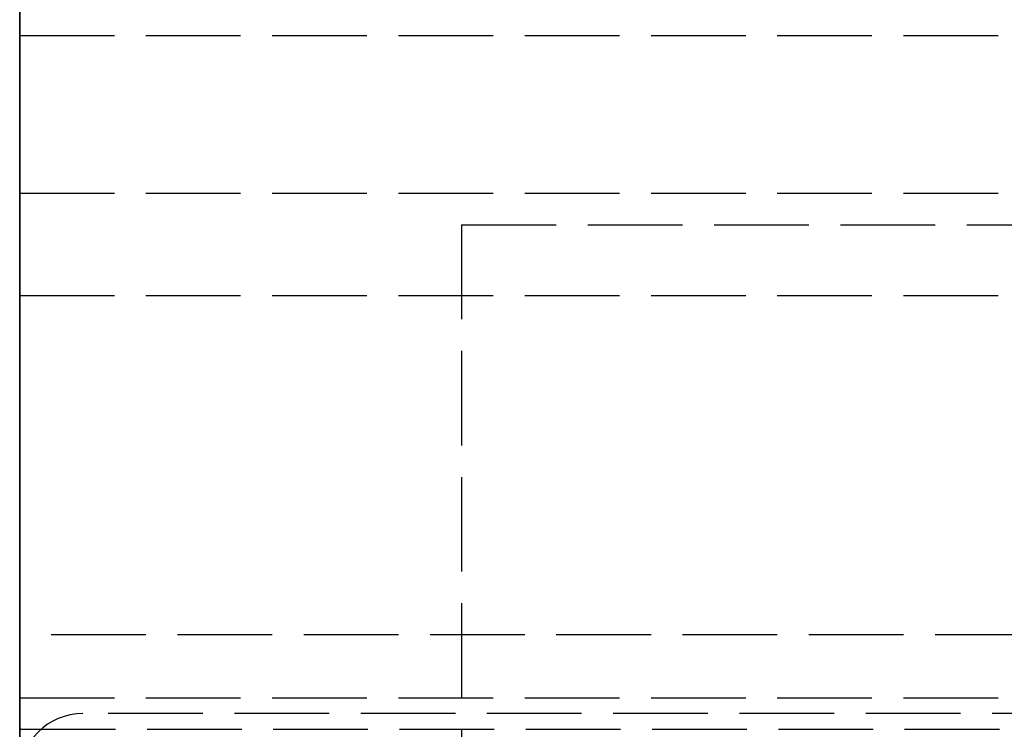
# Model space of a CAD drawing. Header units: millimetres. Extents: x 0 to 2080, y -94 to 94.
# Tile 4 of 13: x 0 to 16, y 5 to 17. Entities that reach past the tile are written whole.
import ezdxf

# ---------------------------------------------------------------- set-up
doc = ezdxf.new("R2010")
doc.units = ezdxf.units.MM
doc.header["$LTSCALE"] = 10
doc.linetypes.add('ALLCAD_Strich', pattern=[0.2, 0.15, -0.05])
doc.layers.add('BESCH_KONT_sich_schn_grun_2d', color=10, linetype='Continuous')
doc.layers.add('BESCH_KONT_sich_schn_seit_2d', color=160, linetype='Continuous')

msp = doc.modelspace()

# ---------------------------------------------------------------- linework, layer by layer
at = {"layer": 'BESCH_KONT_sich_schn_grun_2d', "linetype": 'ALLCAD_Strich'}
for p, q in [((0, 94), (0, -94)), ((0, 16.5), (2050, 16.5)), ((0, 14), (2050, 14)), ((7, 13.5), (157, 13.5)), ((7, 13.5), (7, -13.5)), ((0, 12.375), (2050, 12.375)), ((2050, 7), (0, 7)), ((0, 6), (174, 6)), ((28.901, 5.75), (1, 5.75)), ((0.003, 5.505), (0, 5.505)), ((0, 5.5), (0.003, 5.5)), ((0.002, 5.5), (0.002, 5.505)), ((0.003, 5.505), (0.003, 5.5)), ((0.003, 5.505), (0.003, 5.505)), ((0.003, 5.5), (0.003, 5.505)), ((0.003, 5.5), (0.003, 5.505)), ((0.003, 5.505), (0.006, 5.505)), ((0.003, 5.5), (0.003, 5.505)), ((0.003, 5.5), (0.017, 5.5)), ((0.003, 5.5), (0.003, 5.5)), ((0.003, 5.5), (0.003, 5.5)), ((0.003, 5.5), (0.003, 5.5)), ((0.004, 5.5), (0.004, 5.505)), ((0.006, 5.5), (0.006, 5.505)), ((0.009, 5.505), (0.007, 5.505)), ((0.007, 5.5), (0.007, 5.505)), ((0.009, 5.505), (0.013, 5.505)), ((0.009, 5.5), (0.009, 5.505)), ((0.009, 5.5), (0.009, 5.505)), ((0.01, 5.5), (0.01, 5.505)), ((0.011, 5.505), (0.011, 5.5)), ((0.011, 5.5), (0.011, 5.505)), ((0.013, 5.5), (0.013, 5.505)), ((0.014, 5.5), (0.014, 5.505)), ((0.017, 5.505), (0.014, 5.505)), ((0.016, 5.5), (0.016, 5.505)), ((0.017, 5.5), (0.017, 5.505)), ((0.017, 5.5), (0.017, 5.505)), ((0.017, 5.505), (0.017, 5.505)), ((0.017, 5.505), (0.02, 5.505)), ((0.017, 5.5), (0.017, 5.505)), ((0.017, 5.505), (0.017, 5.5)), ((0.017, 5.5), (2050, 5.5)), ((0.017, 5.5), (0.017, 5.5)), ((0.017, 5.5), (0.017, 5.5)), ((0.017, 5.5), (0.017, 5.5)), ((0.018, 5.5), (0.018, 5.505)), ((0.02, 5.5), (0.02, 5.505))]:
    msp.add_line(p, q, dxfattribs=at)
msp.add_arc((1, 4.75), 1, 90, 180, dxfattribs=at)
at = {"layer": 'BESCH_KONT_sich_schn_seit_2d', "linetype": 'ALLCAD_Strich'}
for p, q in [((0, -94, 2368), (0, 94, 2368)), ((0, 94, 2418), (0, -94, 2418)), ((0, -45.5), (0, 45.5)), ((0, 25.5, 2), (0, -25.5, 2)), ((0, 17, 2362), (0, -17, 2362)), ((0, -17, 2359), (0, 17, 2359)), ((0, -16.5, 2355), (0, 16.5, 2355)), ((0, 16.5, 2355), (0, 16.5, 2322)), ((0, 16.5, 2322), (0, 7, 2322)), ((0, 14.5, 2359), (0, 14.5, 2355)), ((0, 5.5, 2352.5), (0, 14, 2352.5)), ((0, 14, 2326.5), (0, 14, 2352.5)), ((0, 12.375, 2326.5), (0, 14, 2326.5)), ((0, 13.5, 2285), (0, 13.5, 2317)), ((0, 5, 2285), (0, 13.5, 2285)), ((0, 13.5, 2317), (0, -13.5, 2317)), ((0, 13.44, 2285), (0, 13.44, 2317)), ((0, 7, 2324), (0, 12.375, 2325.5)), ((0, 12.375, 2325.5), (0, 12.375, 2326.5)), ((0, 12, 2330.5), (0, 12, 2340.5)), ((0, 12, 2340.5), (0, 11.75, 2340.5)), ((0, 12, 2330.5), (0, 11.75, 2330.5)), ((0, 12, 2340.5), (0, 11.75, 2340.5)), ((0, 12, 2337.5), (0, -12, 2337.5)), ((0, 12, 2333.5), (0, -12, 2333.5)), ((0, 12, 2330.5), (0, 11.75, 2330.5)), ((0, 12, 2337.5), (0, -12, 2337.5)), ((0, 12, 2333.5), (0, -12, 2333.5)), ((0, 12), (0, 12, 2)), ((0, 11.75, 2325.861), (0, 11.75, 2345.139)), ((0, 11.75, 2345.139), (0, 6.933, 2346.43)), ((0, 11.75, 2325.861), (0, 5.75, 2324.253)), ((0, 11.75, 2345.139), (0, 6.933, 2346.43)), ((0, 5.75, 2333), (0, 11.75, 2333)), ((0, 10, 2338), (0, 11.75, 2338)), ((0, 5.75, 2333), (0, 11.75, 2333)), ((0, 5.75, 2338), (0, 11.75, 2338)), ((0, 11.75, 2325.861), (0, 5.75, 2324.253)), ((0, 11.5, 21.5), (0, 11.5, 2)), ((0, 9.5, 21.5), (0, 11.5, 21.5)), ((0, 11.5, 2337.5), (0, 11.5, 2339)), ((0, 11.5, 2339), (0, 11.5, 2340.5)), ((0, 11.5, 2340.5), (0, 8, 2340.5)), ((0, 10.5, 2333.602), (0, 10.5, 2332.876)), ((0, 6.635, 2332.876), (0, 10.5, 2332.876)), ((0, 10.5, 2329.25), (0, 10.5, 2328.5)), ((0, 10.5, 2329.25), (0, 10.5, 2332.876)), ((0, -10.5, 2328.5), (0, 10.5, 2328.5)), ((0, 2.727, 2329.25), (0, 10.5, 2329.25)), ((0, -10.5, 2332.3), (0, 10.5, 2332.3)), ((0, -10.5, 2329.8), (0, 10.5, 2329.8)), ((0, 10.5, 2340.737), (0, 4.5, 2340.737)), ((0, 10.5, 2338.312), (0, 10.5, 2340.737)), ((0, 4.5, 2338.312), (0, 10.5, 2338.312)), ((0, 10.5, 2340.737), (0, 10.5, 2343.7)), ((0, 10.5, 2326.798), (0, 10.5, 2328.5)), ((0, 10.5, 2333.602), (0, 10.5, 2337.742)), ((0, 10.5, 2337.742), (0, 10.5, 2338.312)), ((0, 10.5, 2343.7), (0, 4.5, 2343.7)), ((0, 10.5, 2337.742), (0, 4.5, 2337.742)), ((0, 7.632, 2326.798), (0, 10.5, 2326.798)), ((0, 10.5, 2340.3), (0, -10.5, 2340.3)), ((0, 4, 2334.5), (0, 10.5, 2334.5)), ((0, 4.5, 2336.5), (0, 10.5, 2336.5)), ((0, 10.5, 2336), (0, 4.5, 2336)), ((0, 10.5, 2332), (0, 4.5, 2332)), ((0, -10.5, 2332), (0, 10.5, 2332)), ((0, -10.5, 2336), (0, 10.5, 2336)), ((0, 10.498, 2332.297), (0, 10.498, 2332.295)), ((0, 10.497, 2332.293), (0, 10.497, 2332.293)), ((0, 10.497, 2332.298), (0, 10.497, 2332.298)), ((0, 10.497, 2332.292), (0, 10.497, 2332.292)), ((0, 10.496, 2332.297), (0, 10.496, 2332.295)), ((0, 10.494, 2332.295), (0, 10.494, 2332.297)), ((0, 10.493, 2332.3), (0, 10.493, 2332.292)), ((0, 10.493, 2332.292), (0, 10.491, 2332.292)), ((0, 10.489, 2332.3), (0, 10.493, 2332.3)), ((0, 10.491, 2332.298), (0, 10.49, 2332.298)), ((0, 10.49, 2332.296), (0, 10.491, 2332.296)), ((0, 10.491, 2332.296), (0, 10.491, 2332.298)), ((0, 10.491, 2332.292), (0, 10.491, 2332.295)), ((0, 10.491, 2332.295), (0, 10.489, 2332.295)), ((0, 10.489, 2332.297), (0, 10.489, 2332.297)), ((0, 10.487, 2332.297), (0, 10.487, 2332.298)), ((0, 10.486, 2332.295), (0, 10.486, 2332.297)), ((0, 10.484, 2332.297), (0, 10.484, 2332.295)), ((0, 10.483, 2332.293), (0, 10.483, 2332.293)), ((0, 10.483, 2332.298), (0, 10.483, 2332.298)), ((0, 10.483, 2332.292), (0, 10.483, 2332.292)), ((0, 10.482, 2332.297), (0, 10.482, 2332.295)), ((0, 10.48, 2332.295), (0, 10.48, 2332.297)), ((0, 5.5, 2343.024), (0, 10, 2343.024)), ((0, 10, 2343.4), (0, 7.976, 2345.4)), ((0, 10, 2343.024), (0, 10, 2343.4)), ((0, 10, 2341.556), (0, 5.5, 2341.556)), ((0, 10, 2343.024), (0, 10, 2341.556)), ((0, 10, 2336.576), (0, 5.5, 2336.576)), ((0, 10, 2336.2), (0, 10, 2336.576)), ((0, 7.976, 2334.2), (0, 10, 2336.2)), ((0, 5.5, 2338.044), (0, 10, 2338.044)), ((0, 10, 2338.044), (0, 10, 2336.576)), ((0, 10, 2339.05), (0, 10, 2340.55)), ((0, 10, 2339.05), (0, 10, 2339.013)), ((0, 5.5, 2339.013), (0, 10, 2339.013)), ((0, 10, 2338.044), (0, 10, 2339.013)), ((0, 5.5, 2340.587), (0, 10, 2340.587)), ((0, 10, 2340.587), (0, 10, 2340.55)), ((0, 10, 2340.587), (0, 10, 2341.556)), ((0, 5.5, 2339.05), (0, 10, 2339.05)), ((0, 5.5, 2340.55), (0, 10, 2340.55)), ((0, 5.5, 2341.1), (0, 10, 2341.1)), ((0, 5.5, 2338.5), (0, 10, 2338.5)), ((0, 5.5, 2338.883), (0, 10, 2338.883)), ((0, 5.5, 2338.111), (0, 10, 2338.111)), ((0, 5.5, 2338), (0, 10, 2338)), ((0, 5.5, 2341.6), (0, 10, 2341.6)), ((0, 5.5, 2341.489), (0, 10, 2341.489)), ((0, 5.5, 2340.717), (0, 10, 2340.717)), ((0, 9.5, 4), (0, 9.5, 21.5)), ((0, -9.5, 4), (0, 9.5, 4)), ((0, 9, 2359), (0, 9, 2355)), ((0, 9, 2365), (0, 9, 2362)), ((0, 9, 2365), (0, -9, 2365)), ((0, 9, 2359), (0, 9, 2362)), ((0, 9, 2362), (0, 9, 2359)), ((0, -8.5, 2319), (0, 8.5, 2319)), ((0, 8.5, 2317), (0, 8.5, 2319)), ((0, 8.44, 2317), (0, 8.44, 2319)), ((0, 4.5, 2340.5), (0, 8, 2340.5)), ((0, 8, 2332.5), (0, 0, 2332.5)), ((0, 8, 2340.5), (0, 8, 2332.5)), ((0, 5.5, 2334.2), (0, 7.976, 2334.2)), ((0, 7.976, 2345.4), (0, 5.5, 2345.4)), ((0, 3.016, 2329.3), (0, 7.976, 2334.2)), ((0, 7.976, 2345.4), (0, 3.016, 2350.3)), ((0, 5.4, 2325.483), (0, 7.632, 2326.798)), ((0, 7, 2322), (0, 7, 2324)), ((0, 6.933, 2346.43), (0, 5.75, 2346.747)), ((0, 6.933, 2346.43), (0, 5.75, 2346.747)), ((0, -6.635, 2332.876), (0, 6.635, 2332.876)), ((0, 6.5, 2322.5), (0, 6.062, 2322.5)), ((0, 6.5, 2324.454), (0, 6.5, 2322.5)), ((0, 6.5, 2340.5), (0, 6.5, 2332.5)), ((0, 6.5, 2332.5), (0, 6.5, 2324.454)), ((0, 6.35, 2332.594), (0, 6.35, 2347.006)), ((0, 6.062, 2319.003), (0, 6.067, 2319.003)), ((0, 6.067, 2319.003), (0, 6.067, 2319)), ((0, 6.062, 2319.005), (0, 6.067, 2319.005)), ((0, 6.067, 2319.003), (0, 6.067, 2319.005)), ((0, 6.062, 2319.008), (0, 6.067, 2319.008)), ((0, 6.067, 2319.008), (0, 6.067, 2319.005)), ((0, 6.062, 2319.006), (0, 6.067, 2319.006)), ((0, 6.062, 2319.008), (0, 6.067, 2319.008)), ((0, 6.062, 2319.006), (0, 6.067, 2319.006)), ((0, 6.062, 2319.005), (0, 6.067, 2319.005)), ((0, 6.062, 2319.003), (0, 6.067, 2319.003)), ((0, 6.062, 2319), (0, 6.067, 2319)), ((0, 6.062, 2319.004), (0, 6.067, 2319.004)), ((0, 6.062, 2319.005), (0, 6.067, 2319.005)), ((0, 6.062, 2319.005), (0, 6.067, 2319.005)), ((0, 6.062, 2319.007), (0, 6.067, 2319.007)), ((0, 6.062, 2319.002), (0, 6.067, 2319.002)), ((0, 6.062, 2319), (0, 6.062, 2324.337)), ((0, 6.062, 2322.5), (0, 5.062, 2322.5)), ((0, 6.062, 2324.337), (0, 6.062, 2325)), ((0, 6.062, 2325), (0, 5.75, 2325)), ((0, 6.002, 2319.006), (0, 6.007, 2319.006)), ((0, 6.002, 2319.008), (0, 6.007, 2319.008)), ((0, 6.002, 2319.006), (0, 6.007, 2319.006)), ((0, 6.002, 2319.005), (0, 6.007, 2319.005)), ((0, 6.002, 2319.003), (0, 6.007, 2319.003)), ((0, 6.002, 2319), (0, 6.007, 2319)), ((0, 6.002, 2319.004), (0, 6.007, 2319.004)), ((0, 6.002, 2319.005), (0, 6.007, 2319.005)), ((0, 6.002, 2319.005), (0, 6.007, 2319.005)), ((0, 6.002, 2319.007), (0, 6.007, 2319.007)), ((0, 6.002, 2319.002), (0, 6.007, 2319.002)), ((0, 6.002, 2319.003), (0, 6.007, 2319.003)), ((0, 6.007, 2319.003), (0, 6.007, 2319)), ((0, 6.002, 2319.005), (0, 6.007, 2319.005)), ((0, 6.007, 2319.003), (0, 6.007, 2319.005)), ((0, 6.002, 2319.008), (0, 6.007, 2319.008)), ((0, 6.007, 2319.008), (0, 6.007, 2319.005)), ((0, 6.002, 2319), (0, 6.002, 2325)), ((0, 6, 2352), (0, 6, 2350.5)), ((0, 5.75, 2352), (0, 6, 2352)), ((0, 5.5, 2350.5), (0, 6, 2350.5)), ((0, 6, 2350.5), (0, 6, 2350)), ((0, 6, 2350), (0, 4, 2350)), ((0, 5.85, 2347.5), (0, 5.85, 2332.1)), ((0, 5.75, 2328.5), (0, 5.75, 2324.253)), ((0, 5.75, 2325), (0, 5.062, 2325)), ((0, 5.75, 2352.5), (0, 5.75, 2350.5)), ((0, 4, 2352), (0, 5.75, 2352)), ((0, 5.75, 2332.529), (0, 5.75, 2328.5)), ((0, 5.75, 2346.747), (0, 5.75, 2346.501)), ((0, 5.75, 2350.5), (0, 5.75, 2350)), ((0, 5.75, 2332.529), (0, 5.75, 2346.501)), ((0, 5.5, 2352.495), (0, 5.505, 2352.495)), ((0, 5.505, 2352.495), (0, 5.505, 2352.492)), ((0, 5.5, 2352.492), (0, 5.505, 2352.492)), ((0, 5.505, 2352.5), (0, 5.505, 2352.497)), ((0, 5.5, 2352.497), (0, 5.505, 2352.497)), ((0, 5.505, 2352.495), (0, 5.505, 2352.497)), ((0, 5.5, 2352.498), (0, 5.505, 2352.498)), ((0, 5.5, 2352.5), (0, 5.505, 2352.5)), ((0, 5.5, 2352.498), (0, 5.505, 2352.498)), ((0, 5.5, 2352.497), (0, 5.505, 2352.497)), ((0, 5.5, 2352.495), (0, 5.505, 2352.495)), ((0, 5.5, 2352.492), (0, 5.505, 2352.492)), ((0, 5.5, 2352.496), (0, 5.505, 2352.496)), ((0, 5.5, 2352.497), (0, 5.505, 2352.497)), ((0, 5.5, 2352.497), (0, 5.505, 2352.497)), ((0, 5.5, 2352.498), (0, 5.505, 2352.498)), ((0, 5.5, 2352.493), (0, 5.505, 2352.493)), ((0, 5.5, 2345.4), (0, 5.5, 2343.024)), ((0, 5.5, 2341.556), (0, 5.5, 2343.024)), ((0, 5.5, 2336.576), (0, 5.5, 2334.2)), ((0, 5.5, 2336.576), (0, 5.5, 2338.044)), ((0, 5.5, 2341.556), (0, 5.5, 2340.587)), ((0, 5.5, 2340.55), (0, 5.5, 2340.587)), ((0, 5.5, 2339.013), (0, 5.5, 2339.05)), ((0, 5.5, 2339.013), (0, 5.5, 2338.044)), ((0, 5.5, 2352.495), (0, 5.5, 2350.5)), ((0, 5.5, 2352.5), (0, 5.5, 2352.497)), ((0, 5.5, 2334.2), (0, 5.5, 2331.5)), ((0, 5.5, 2339.5), (0, 5.5, 2339.05)), ((0, 5.5, 2339.5), (0, 4.5, 2339.5)), ((0, 5.5, 2331.5), (0, 4.5, 2331.5)), ((0, 5.5, 2338), (0, 4.5, 2338)), ((0, 5.5, 2333), (0, 4.5, 2333)), ((0, 4, 2333), (0, 5.5, 2333)), ((0, 4, 2338), (0, 5.5, 2338)), ((0, 4, 2331.5), (0, 5.5, 2331.5)), ((0, 4, 2339.5), (0, 5.5, 2339.5)), ((0, 5.5, 2352.495), (0, 5.5, 2352.497))]:
    msp.add_line(p, q, dxfattribs=at)
at = {"layer": 'BESCH_KONT_sich_schn_seit_2d', "linetype": 'ALLCAD_Strich', "extrusion": (1, 0, 0)}
for centre, radius, start, end in [((10.497, 2332.297), 0.00271, 0, 90), ((10.497, 2332.295), 0.00271, 270, 0), ((10.497, 2332.297), 0.00116, 90, 180), ((10.497, 2332.295), 0.00116, 180, 270), ((10.49, 2332.297), 0.00093, 90, 180), ((10.49, 2332.297), 0.00093, 180, 270), ((10.483, 2332.297), 0.00271, 0, 90), ((10.483, 2332.295), 0.00271, 270, 0), ((10.483, 2332.297), 0.00116, 90, 180), ((10.483, 2332.295), 0.00116, 180, 270), ((4.75, 2346.501), 1, 0, 87.134), ((4.75, 2332.529), 1, 313.6028, 0)]:
    msp.add_arc(centre, radius, start, end, dxfattribs=at)
at = {"layer": 'BESCH_KONT_sich_schn_seit_2d', "linetype": 'ALLCAD_Strich', "extrusion": (-1, 0, 0)}
for centre, radius, start, end in [((-10.497, 2332.295), 0.00116, 180, 270), ((-10.497, 2332.297), 0.00116, 90, 180), ((-10.497, 2332.295), 0.00271, 270, 360), ((-10.497, 2332.297), 0.00271, 360, 90), ((-10.489, 2332.297), 0.00217, 270, 360), ((-10.489, 2332.298), 0.00217, 0, 90), ((-10.483, 2332.295), 0.00116, 180, 270), ((-10.483, 2332.297), 0.00116, 90, 180), ((-10.483, 2332.295), 0.00271, 270, 360), ((-10.483, 2332.297), 0.00271, 360, 90)]:
    msp.add_arc(centre, radius, start, end, dxfattribs=at)
at = {"layer": 'BESCH_KONT_sich_schn_seit_2d', "linetype": 'ALLCAD_Strich'}
for points, knots in [([(0, 7.984, 2334.208), (0, 8.023, 2334.189), (0, 8.062, 2334.171), (0, 8.505, 2333.969), (0, 8.93, 2333.829), (0, 9.74, 2333.655), (0, 10.124, 2333.611), (0, 10.5, 2333.602)], [12.622362, 12.622362, 12.622362, 12.622362, 12.747192, 12.747192, 14.016439, 14.016439, 15.13619, 15.13619, 15.13619, 15.13619]), ([(0, 4.5, 2339.75), (0, 4.5, 2339.522), (0, 4.513, 2339.244), (0, 4.6, 2338.594), (0, 4.679, 2338.218), (0, 4.864, 2337.658), (0, 4.93, 2337.482), (0, 5.088, 2337.118), (0, 5.181, 2336.93), (0, 5.391, 2336.555), (0, 5.508, 2336.368), (0, 5.764, 2336.009), (0, 5.901, 2335.836), (0, 6.312, 2335.372), (0, 6.624, 2335.081), (0, 7.283, 2334.589), (0, 7.624, 2334.381), (0, 7.984, 2334.208)], [4.406817, 4.406817, 4.406817, 4.406817, 5.92382, 5.92382, 7.531675, 7.531675, 8.200931, 8.200931, 8.870186, 8.870186, 9.539442, 9.539442, 10.208698, 10.208698, 11.477945, 11.477945, 12.622362, 12.622362, 12.622362, 12.622362])]:
    msp.add_open_spline(points, degree=3, knots=knots, dxfattribs=at)

doc.saveas('drawing.dxf')
